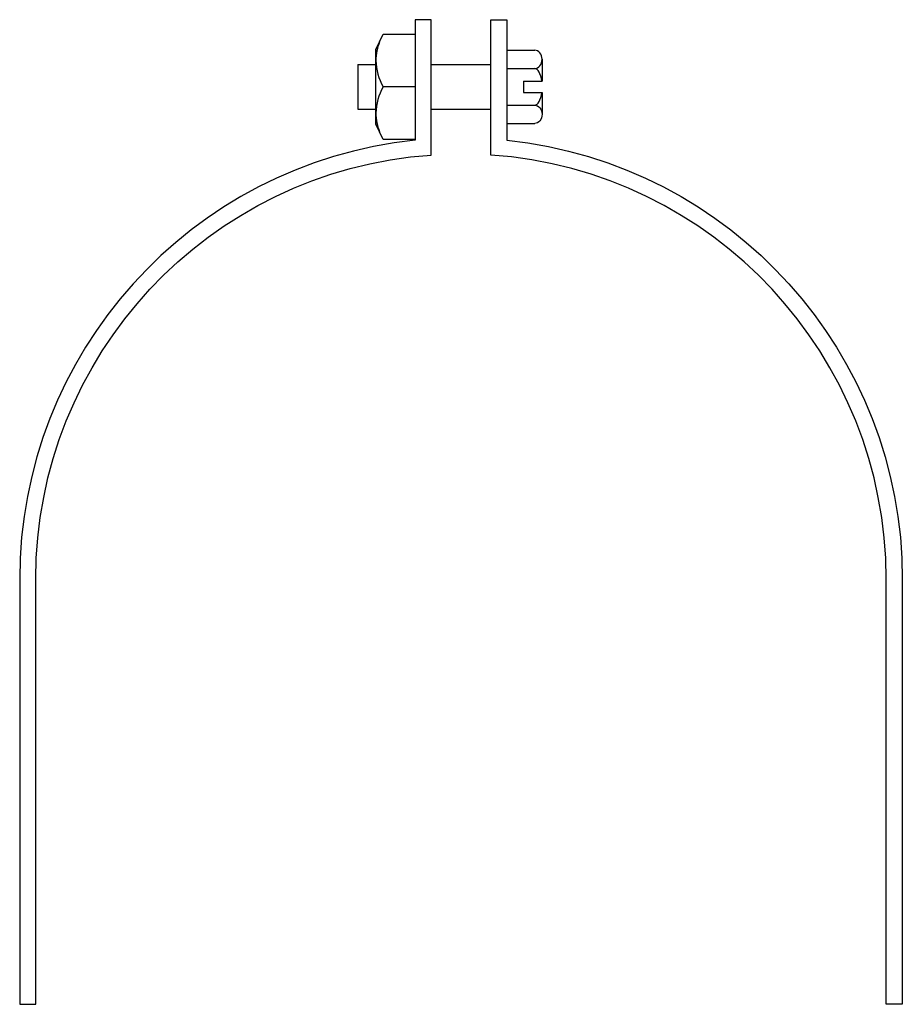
# Model space of a CAD drawing. Extents: x 11 to 205, y 31 to 248.
import ezdxf

# ---------------------------------------------------------------- set-up
doc = ezdxf.new("R2010")
doc.units = 0
doc.header["$MEASUREMENT"] = 0
doc.layers.get('0').update_dxf_attribs({"linetype": 'CONTINUOUS'})

# ---------------------------------------------------------------- blocks, each defined once
blk = doc.blocks.new('AI9-BLK1')
at = {"color": 7}
blk.add_line((4.32, 0), (-2.73, 0), dxfattribs=at)
blk.add_lwpolyline([(-2.73, -11.64), (-4.32, -8.23), (-4.32, 8.23), (-2.73, 11.64), (4.32, 11.64), (4.32, -11.64)], close=True, dxfattribs=at)
blk.add_open_spline([(-3.52, 9.93), (-4.02, 8.62), (-4.29, 7.23), (-4.32, 5.82), (-4.28, 3.78), (-3.73, 1.78), (-2.73, 0), (-3.73, -1.78), (-4.28, -3.78), (-4.32, -5.82), (-4.29, -7.23), (-4.02, -8.62), (-3.52, -9.93)], degree=3, knots=[0, 0, 0, 0, 1, 1, 1, 2, 2, 2, 3, 3, 3, 4, 4, 4, 4], dxfattribs=at)

msp = doc.modelspace()

# ---------------------------------------------------------------- linework, layer by layer
at = {"color": 7}
for p, q in [((118.09, 241.59), (118.09, 225.42)), ((118.09, 241.59), (124.21, 241.59)), ((125.85, 239.57), (125.85, 234.74)), ((85.17, 238.44), (89.17, 238.44)), ((85.17, 238.44), (85.17, 228.57)), ((101.37, 238.44), (114.53, 238.44)), ((118.09, 237.54), (124.21, 237.54)), ((121.75, 234.74), (121.75, 232.27)), ((121.75, 234.74), (125.85, 234.74)), ((121.75, 232.27), (125.85, 232.27)), ((125.85, 232.27), (125.85, 227.44)), ((85.17, 228.57), (89.17, 228.57)), ((101.37, 228.57), (114.53, 228.57)), ((118.09, 229.46), (124.21, 229.46)), ((118.09, 225.42), (124.21, 225.42))]:
    msp.add_line(p, q, dxfattribs=at)
for points, knots in [([(10.59, 31.09), (10.59, 31.09), (10.59, 124.89), (10.59, 124.89), (10.59, 174.73), (48.24, 216.53), (97.81, 221.72), (97.81, 221.72), (97.81, 248.31), (97.81, 248.31), (97.81, 248.31), (101.37, 248.31), (101.37, 248.31), (101.37, 248.31), (101.37, 218.46), (101.37, 218.46), (52.24, 215), (14.15, 174.14), (14.15, 124.89), (14.15, 124.89), (14.15, 31.09), (14.15, 31.09), (14.15, 31.09), (10.59, 31.09), (10.59, 31.09)], [0, 0, 0, 0, 1, 1, 1, 2, 2, 2, 3, 3, 3, 4, 4, 4, 5, 5, 5, 6, 6, 6, 7, 7, 7, 8, 8, 8, 8]), ([(205.31, 31.09), (205.31, 31.09), (205.31, 124.89), (205.31, 124.89), (205.31, 174.73), (167.66, 216.53), (118.09, 221.72), (118.09, 221.72), (118.09, 248.31), (118.09, 248.31), (118.09, 248.31), (114.53, 248.31), (114.53, 248.31), (114.53, 248.31), (114.53, 218.46), (114.53, 218.46), (163.66, 215), (201.75, 174.14), (201.75, 124.89), (201.75, 124.89), (201.75, 31.09), (201.75, 31.09), (201.75, 31.09), (205.31, 31.09), (205.31, 31.09)], [0, 0, 0, 0, 1, 1, 1, 2, 2, 2, 3, 3, 3, 4, 4, 4, 5, 5, 5, 6, 6, 6, 7, 7, 7, 8, 8, 8, 8]), ([(124.21, 237.54), (125.12, 237.54), (125.85, 238.45), (125.85, 239.57), (125.85, 240.68), (125.12, 241.59), (124.21, 241.59)], [0, 0, 0, 0, 1, 1, 1, 2, 2, 2, 2]), ([(124.21, 229.46), (125.12, 229.46), (125.85, 228.56), (125.85, 227.44), (125.85, 226.32), (125.12, 225.42), (124.21, 225.42)], [0, 0, 0, 0, 1, 1, 1, 2, 2, 2, 2])]:
    msp.add_open_spline(points, degree=3, knots=knots, dxfattribs=at)
for points in [[(125.78, 234.74), (125.56, 236.41), (124.92, 237.54), (124.21, 237.54)], [(124.21, 229.46), (124.92, 229.46), (125.56, 230.59), (125.78, 232.27)]]:
    msp.add_open_spline(points, degree=3, dxfattribs=at)

# ---------------------------------------------------------------- block references
msp.add_blockref('AI9-BLK1', (93.49, 233.5), dxfattribs=at)

doc.saveas('drawing.dxf')
